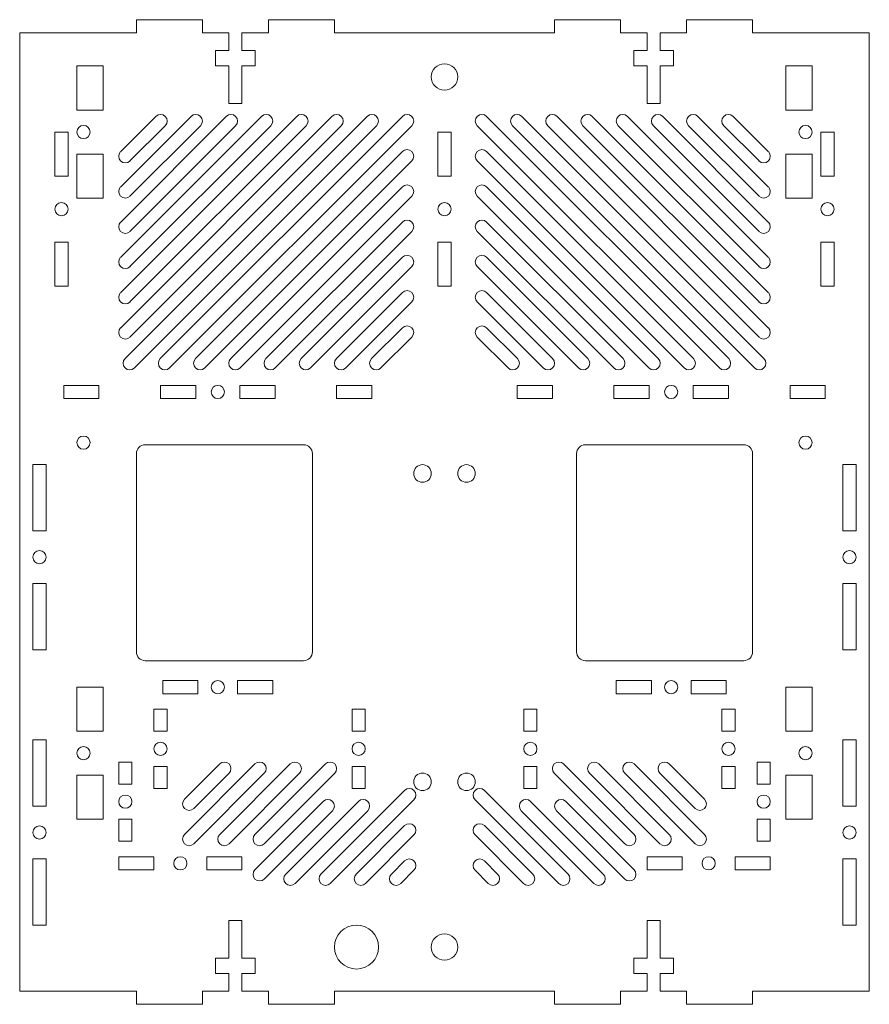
# Model space of a CAD drawing. Header units: millimetres. Extents: x -96 to 96, y -112 to 111.
import ezdxf

# ---------------------------------------------------------------- set-up
doc = ezdxf.new("R2010")
doc.units = ezdxf.units.MM

msp = doc.modelspace()

# ---------------------------------------------------------------- linework, layer by layer
at = {"color": 7, "linetype": 'Continuous', "lineweight": 15}
for p, q in [((-70, 111), (-55, 111)), ((-70, 111), (-70, 108)), ((-55, 111), (-55, 108)), ((-40, 111), (-25, 111)), ((-40, 111), (-40, 108)), ((-25, 111), (-25, 108)), ((25, 111), (40, 111)), ((25, 111), (25, 108)), ((40, 111), (40, 108)), ((55, 111), (70, 111)), ((55, 111), (55, 108)), ((70, 111), (70, 108)), ((-70, 108), (-96.5, 108)), ((-96.5, -109.5), (-96.5, 108)), ((-49, 108), (-55, 108)), ((-49, 108), (-49, 104)), ((-40, 108), (-46, 108)), ((-46, 104), (-46, 108)), ((25, 108), (-25, 108)), ((46, 108), (40, 108)), ((46, 108), (46, 104)), ((55, 108), (49, 108)), ((49, 104), (49, 108)), ((96.5, 108), (70, 108)), ((96.5, 108), (96.5, -109.5)), ((-52, 104), (-52, 100.5)), ((-49, 104), (-52, 104)), ((-43, 104), (-46, 104)), ((-43, 100.5), (-43, 104)), ((43, 104), (43, 100.5)), ((46, 104), (43, 104)), ((52, 104), (49, 104)), ((52, 100.5), (52, 104)), ((-83.5, 100.5), (-83.5, 90.5)), ((-77.5, 100.5), (-83.5, 100.5)), ((-77.5, 90.5), (-77.5, 100.5)), ((-52, 100.5), (-49, 100.5)), ((-49, 100.5), (-49, 92)), ((-46, 100.5), (-43, 100.5)), ((-46, 92), (-46, 100.5)), ((43, 100.5), (46, 100.5)), ((46, 100.5), (46, 92)), ((49, 100.5), (52, 100.5)), ((49, 92), (49, 100.5)), ((83.5, 100.5), (77.5, 100.5)), ((77.5, 100.5), (77.5, 90.5)), ((83.5, 90.5), (83.5, 100.5)), ((-49, 92), (-46, 92)), ((46, 92), (49, 92)), ((-83.5, 90.5), (-77.5, 90.5)), ((77.5, 90.5), (83.5, 90.5)), ((-25.56, 89.06), (-73.56, 41.06)), ((-33.56, 89.06), (-73.56, 49.06)), ((-41.56, 89.06), (-73.56, 57.06)), ((-49.56, 89.06), (-73.56, 65.06)), ((-57.56, 89.06), (-73.56, 73.06)), ((-65.56, 89.06), (-73.56, 81.06)), ((-17.56, 89.06), (-72.56, 34.06)), ((-9.56, 89.06), (-64.56, 34.06)), ((64.56, 34.06), (9.56, 89.06)), ((72.56, 34.06), (17.56, 89.06)), ((73.56, 41.06), (25.56, 89.06)), ((73.56, 49.06), (33.56, 89.06)), ((73.56, 57.06), (41.56, 89.06)), ((73.56, 65.06), (49.56, 89.06)), ((73.56, 73.06), (57.56, 89.06)), ((73.56, 81.06), (65.56, 89.06)), ((-88.5, 75.5), (-88.5, 85.5)), ((-88.5, 85.5), (-85.5, 85.5)), ((-85.5, 85.5), (-85.5, 75.5)), ((-71.44, 38.94), (-23.44, 86.94)), ((-71.44, 46.94), (-31.44, 86.94)), ((-71.44, 54.94), (-39.44, 86.94)), ((-71.44, 62.94), (-47.44, 86.94)), ((-71.44, 70.94), (-55.44, 86.94)), ((-71.44, 78.94), (-63.44, 86.94)), ((-70.44, 31.94), (-15.44, 86.94)), ((-62.44, 31.94), (-7.44, 86.94)), ((-1.5, 85.5), (-1.5, 75.5)), ((1.5, 85.5), (-1.5, 85.5)), ((1.5, 75.5), (1.5, 85.5)), ((7.44, 86.94), (62.44, 31.94)), ((15.44, 86.94), (70.44, 31.94)), ((23.44, 86.94), (71.44, 38.94)), ((31.44, 86.94), (71.44, 46.94)), ((39.44, 86.94), (71.44, 54.94)), ((47.44, 86.94), (71.44, 62.94)), ((55.44, 86.94), (71.44, 70.94)), ((63.44, 86.94), (71.44, 78.94)), ((85.5, 75.5), (85.5, 85.5)), ((85.5, 85.5), (88.5, 85.5)), ((88.5, 85.5), (88.5, 75.5)), ((-77.5, 80.5), (-83.5, 80.5)), ((-83.5, 80.5), (-83.5, 70.5)), ((-77.5, 70.5), (-77.5, 80.5)), ((-9.56, 81.06), (-56.56, 34.06)), ((56.56, 34.06), (9.56, 81.06)), ((77.5, 80.5), (77.5, 70.5)), ((83.5, 80.5), (77.5, 80.5)), ((83.5, 70.5), (83.5, 80.5)), ((-54.44, 31.94), (-7.44, 78.94)), ((7.44, 78.94), (54.44, 31.94)), ((-85.5, 75.5), (-88.5, 75.5)), ((-1.5, 75.5), (1.5, 75.5)), ((88.5, 75.5), (85.5, 75.5)), ((-9.56, 73.06), (-48.56, 34.06)), ((48.56, 34.06), (9.56, 73.06)), ((-83.5, 70.5), (-77.5, 70.5)), ((-46.44, 31.94), (-7.44, 70.94)), ((7.44, 70.94), (46.44, 31.94)), ((77.5, 70.5), (83.5, 70.5)), ((-9.56, 65.06), (-40.56, 34.06)), ((40.56, 34.06), (9.56, 65.06)), ((-38.44, 31.94), (-7.44, 62.94)), ((7.44, 62.94), (38.44, 31.94)), ((-88.5, 50.5), (-88.5, 60.5)), ((-88.5, 60.5), (-85.5, 60.5)), ((-85.5, 60.5), (-85.5, 50.5)), ((-1.5, 60.5), (-1.5, 50.5)), ((1.5, 60.5), (-1.5, 60.5)), ((1.5, 50.5), (1.5, 60.5)), ((85.5, 50.5), (85.5, 60.5)), ((85.5, 60.5), (88.5, 60.5)), ((88.5, 60.5), (88.5, 50.5)), ((-9.56, 57.06), (-32.56, 34.06)), ((32.56, 34.06), (9.56, 57.06)), ((-30.44, 31.94), (-7.44, 54.94)), ((7.44, 54.94), (30.44, 31.94)), ((-85.5, 50.5), (-88.5, 50.5)), ((-1.5, 50.5), (1.5, 50.5)), ((88.5, 50.5), (85.5, 50.5)), ((-9.56, 49.06), (-24.56, 34.06)), ((-22.44, 31.94), (-7.44, 46.94)), ((7.44, 46.94), (22.44, 31.94)), ((24.56, 34.06), (9.56, 49.06)), ((-9.56, 41.06), (-16.56, 34.06)), ((16.56, 34.06), (9.56, 41.06)), ((-14.44, 31.94), (-7.44, 38.94)), ((7.44, 38.94), (14.44, 31.94)), ((-86.5, 25), (-86.5, 28)), ((-86.5, 28), (-78.5, 28)), ((-78.5, 28), (-78.5, 25)), ((-64.5, 25), (-64.5, 28)), ((-64.5, 28), (-56.5, 28)), ((-56.5, 28), (-56.5, 25)), ((-46.5, 25), (-46.5, 28)), ((-46.5, 28), (-38.5, 28)), ((-38.5, 28), (-38.5, 25)), ((-24.5, 25), (-24.5, 28)), ((-24.5, 28), (-16.5, 28)), ((-16.5, 28), (-16.5, 25)), ((16.5, 25), (16.5, 28)), ((16.5, 28), (24.5, 28)), ((24.5, 28), (24.5, 25)), ((38.5, 25), (38.5, 28)), ((38.5, 28), (46.5, 28)), ((46.5, 28), (46.5, 25)), ((56.5, 25), (56.5, 28)), ((56.5, 28), (64.5, 28)), ((64.5, 28), (64.5, 25)), ((78.5, 25), (78.5, 28)), ((78.5, 28), (86.5, 28)), ((86.5, 28), (86.5, 25)), ((-78.5, 25), (-86.5, 25)), ((-56.5, 25), (-64.5, 25)), ((-38.5, 25), (-46.5, 25)), ((-16.5, 25), (-24.5, 25)), ((24.5, 25), (16.5, 25)), ((46.5, 25), (38.5, 25)), ((64.5, 25), (56.5, 25)), ((86.5, 25), (78.5, 25)), ((-32, 14.5), (-68, 14.5)), ((68, 14.5), (32, 14.5)), ((-70, 12.5), (-70, -32.5)), ((-30, -32.5), (-30, 12.5)), ((30, 12.5), (30, -32.5)), ((70, -32.5), (70, 12.5)), ((-93.5, 10), (-93.5, -5)), ((-90.5, 10), (-93.5, 10)), ((-90.5, -5), (-90.5, 10)), ((90.5, 10), (90.5, -5)), ((93.5, 10), (90.5, 10)), ((93.5, -5), (93.5, 10)), ((-93.5, -5), (-90.5, -5)), ((90.5, -5), (93.5, -5)), ((-93.5, -17), (-93.5, -32)), ((-90.5, -17), (-93.5, -17)), ((-90.5, -32), (-90.5, -17)), ((90.5, -17), (90.5, -32)), ((93.5, -17), (90.5, -17)), ((93.5, -32), (93.5, -17)), ((-93.5, -32), (-90.5, -32)), ((90.5, -32), (93.5, -32)), ((-68, -34.5), (-32, -34.5)), ((32, -34.5), (68, -34.5)), ((-64, -42), (-64, -39)), ((-64, -39), (-56, -39)), ((-56, -39), (-56, -42)), ((-47, -42), (-47, -39)), ((-47, -39), (-39, -39)), ((-39, -39), (-39, -42)), ((39, -42), (39, -39)), ((39, -39), (47, -39)), ((47, -39), (47, -42)), ((56, -42), (56, -39)), ((56, -39), (64, -39)), ((64, -39), (64, -42)), ((-77.5, -40.5), (-83.5, -40.5)), ((-83.5, -40.5), (-83.5, -50.5)), ((-77.5, -50.5), (-77.5, -40.5)), ((-56, -42), (-64, -42)), ((-39, -42), (-47, -42)), ((47, -42), (39, -42)), ((64, -42), (56, -42)), ((77.5, -40.5), (77.5, -50.5)), ((83.5, -40.5), (77.5, -40.5)), ((83.5, -50.5), (83.5, -40.5)), ((-66, -50.5), (-66, -45.5)), ((-66, -45.5), (-63, -45.5)), ((-63, -45.5), (-63, -50.5)), ((-21, -45.5), (-21, -50.5)), ((-18, -45.5), (-21, -45.5)), ((-18, -50.5), (-18, -45.5)), ((21, -45.5), (18, -45.5)), ((18, -45.5), (18, -50.5)), ((21, -50.5), (21, -45.5)), ((63, -50.5), (63, -45.5)), ((63, -45.5), (66, -45.5)), ((66, -45.5), (66, -50.5)), ((-83.5, -50.5), (-77.5, -50.5)), ((-63, -50.5), (-66, -50.5)), ((-21, -50.5), (-18, -50.5)), ((18, -50.5), (21, -50.5)), ((66, -50.5), (63, -50.5)), ((77.5, -50.5), (83.5, -50.5)), ((-93.5, -52.5), (-93.5, -67.5)), ((-90.5, -52.5), (-93.5, -52.5)), ((-90.5, -67.5), (-90.5, -52.5)), ((90.5, -52.5), (90.5, -67.5)), ((93.5, -52.5), (90.5, -52.5)), ((93.5, -67.5), (93.5, -52.5)), ((-74, -57.5), (-74, -62.5)), ((-71, -57.5), (-74, -57.5)), ((-71, -62.5), (-71, -57.5)), ((-43.06, -57.94), (-59.06, -73.94)), ((-51.06, -57.94), (-59.06, -65.94)), ((-35.06, -57.94), (-51.06, -73.94)), ((-27.06, -57.94), (-43.06, -73.94)), ((43.06, -73.94), (27.06, -57.94)), ((51.06, -73.94), (35.06, -57.94)), ((59.06, -73.94), (43.06, -57.94)), ((59.06, -65.94), (51.06, -57.94)), ((74, -57.5), (71, -57.5)), ((71, -57.5), (71, -62.5)), ((74, -62.5), (74, -57.5)), ((-66, -63.5), (-66, -58.5)), ((-66, -58.5), (-63, -58.5)), ((-63, -58.5), (-63, -63.5)), ((-56.94, -76.06), (-40.94, -60.06)), ((-56.94, -68.06), (-48.94, -60.06)), ((-48.94, -76.06), (-32.94, -60.06)), ((-40.94, -76.06), (-24.94, -60.06)), ((-21, -58.5), (-21, -63.5)), ((-18, -58.5), (-21, -58.5)), ((-18, -63.5), (-18, -58.5)), ((21, -58.5), (18, -58.5)), ((18, -58.5), (18, -63.5)), ((21, -63.5), (21, -58.5)), ((24.94, -60.06), (40.94, -76.06)), ((32.94, -60.06), (48.94, -76.06)), ((40.94, -60.06), (56.94, -76.06)), ((48.94, -60.06), (56.94, -68.06)), ((63, -63.5), (63, -58.5)), ((63, -58.5), (66, -58.5)), ((66, -58.5), (66, -63.5)), ((-77.5, -60.5), (-83.5, -60.5)), ((-83.5, -60.5), (-83.5, -70.5)), ((-77.5, -70.5), (-77.5, -60.5)), ((-74, -62.5), (-71, -62.5)), ((71, -62.5), (74, -62.5)), ((77.5, -60.5), (77.5, -70.5)), ((83.5, -60.5), (77.5, -60.5)), ((83.5, -70.5), (83.5, -60.5)), ((-63, -63.5), (-66, -63.5)), ((-9.06, -63.94), (-28.06, -82.94)), ((-21, -63.5), (-18, -63.5)), ((28.06, -82.94), (9.06, -63.94)), ((18, -63.5), (21, -63.5)), ((66, -63.5), (63, -63.5)), ((-27.56, -66.44), (-43.06, -81.94)), ((-19.56, -66.44), (-36.06, -82.94)), ((-25.94, -85.06), (-6.94, -66.06)), ((6.94, -66.06), (25.94, -85.06)), ((36.06, -82.94), (19.56, -66.44)), ((43.06, -81.94), (27.56, -66.44)), ((-93.5, -67.5), (-90.5, -67.5)), ((-40.94, -84.06), (-25.44, -68.56)), ((-33.94, -85.06), (-17.44, -68.56)), ((17.44, -68.56), (33.94, -85.06)), ((25.44, -68.56), (40.94, -84.06)), ((90.5, -67.5), (93.5, -67.5)), ((-83.5, -70.5), (-77.5, -70.5)), ((-74, -70.5), (-74, -75.5)), ((-71, -70.5), (-74, -70.5)), ((-71, -75.5), (-71, -70.5)), ((74, -70.5), (71, -70.5)), ((71, -70.5), (71, -75.5)), ((74, -75.5), (74, -70.5)), ((77.5, -70.5), (83.5, -70.5)), ((-9.06, -71.94), (-20.06, -82.94)), ((20.06, -82.94), (9.06, -71.94)), ((-74, -75.5), (-71, -75.5)), ((-17.94, -85.06), (-6.94, -74.06)), ((6.94, -74.06), (17.94, -85.06)), ((71, -75.5), (74, -75.5)), ((-93.5, -79.5), (-93.5, -94.5)), ((-90.5, -79.5), (-93.5, -79.5)), ((-90.5, -94.5), (-90.5, -79.5)), ((-74, -79), (-74, -82)), ((-66, -79), (-74, -79)), ((-66, -82), (-66, -79)), ((-54, -79), (-54, -82)), ((-46, -79), (-54, -79)), ((-46, -82), (-46, -79)), ((-9.06, -79.94), (-12.06, -82.94)), ((12.06, -82.94), (9.06, -79.94)), ((54, -79), (46, -79)), ((46, -79), (46, -82)), ((54, -82), (54, -79)), ((74, -79), (66, -79)), ((66, -79), (66, -82)), ((74, -82), (74, -79)), ((90.5, -79.5), (90.5, -94.5)), ((93.5, -79.5), (90.5, -79.5)), ((93.5, -94.5), (93.5, -79.5)), ((-74, -82), (-66, -82)), ((-54, -82), (-46, -82)), ((-9.94, -85.06), (-6.94, -82.06)), ((6.94, -82.06), (9.94, -85.06)), ((46, -82), (54, -82)), ((66, -82), (74, -82)), ((-49, -93.5), (-49, -102)), ((-46, -93.5), (-49, -93.5)), ((-46, -102), (-46, -93.5)), ((46, -93.5), (46, -102)), ((49, -93.5), (46, -93.5)), ((49, -102), (49, -93.5)), ((-93.5, -94.5), (-90.5, -94.5)), ((90.5, -94.5), (93.5, -94.5)), ((-52, -102), (-52, -105.5)), ((-49, -102), (-52, -102)), ((-43, -102), (-46, -102)), ((-43, -105.5), (-43, -102)), ((43, -102), (43, -105.5)), ((46, -102), (43, -102)), ((52, -102), (49, -102)), ((52, -105.5), (52, -102)), ((-52, -105.5), (-49, -105.5)), ((-49, -105.5), (-49, -109.5)), ((-46, -109.5), (-46, -105.5)), ((-46, -105.5), (-43, -105.5)), ((43, -105.5), (46, -105.5)), ((46, -105.5), (46, -109.5)), ((49, -105.5), (52, -105.5)), ((49, -109.5), (49, -105.5)), ((-96.5, -109.5), (-70, -109.5)), ((-70, -109.5), (-70, -112.5)), ((-55, -112.5), (-55, -109.5)), ((-55, -109.5), (-49, -109.5)), ((-46, -109.5), (-40, -109.5)), ((-40, -109.5), (-40, -112.5)), ((-25, -112.5), (-25, -109.5)), ((-25, -109.5), (25, -109.5)), ((25, -109.5), (25, -112.5)), ((40, -112.5), (40, -109.5)), ((40, -109.5), (46, -109.5)), ((49, -109.5), (55, -109.5)), ((55, -109.5), (55, -112.5)), ((70, -112.5), (70, -109.5)), ((70, -109.5), (96.5, -109.5)), ((-70, -112.5), (-55, -112.5)), ((-40, -112.5), (-25, -112.5)), ((25, -112.5), (40, -112.5)), ((55, -112.5), (70, -112.5))]:
    msp.add_line(p, q, dxfattribs=at)
for centre, radius in [((0, 98), 3), ((-82, 85.5), 1.5), ((82, 85.5), 1.5), ((-87, 68), 1.5), ((0, 68), 1.5), ((87, 68), 1.5), ((-51.5, 26.5), 1.5), ((51.5, 26.5), 1.5), ((-82, 15), 1.5), ((82, 15), 1.5), ((-5, 8), 2), ((5, 8), 2), ((-92, -11), 1.5), ((92, -11), 1.5), ((-51.5, -40.5), 1.5), ((51.5, -40.5), 1.5), ((-64.5, -54.5), 1.5), ((-19.5, -54.5), 1.5), ((19.5, -54.5), 1.5), ((64.5, -54.5), 1.5), ((-82, -55.5), 1.5), ((82, -55.5), 1.5), ((-5, -62), 2), ((5, -62), 2), ((-72.5, -66.5), 1.5), ((72.5, -66.5), 1.5), ((-92, -73.5), 1.5), ((92, -73.5), 1.5), ((-60, -80.5), 1.5), ((60, -80.5), 1.5), ((-20, -99.5), 5), ((0, -99.5), 3)]:
    msp.add_circle(centre, radius, dxfattribs=at)
for centre, radius, start, end in [((-64.5, 88), 1.5, 315, 135), ((-56.5, 88), 1.5, 315, 135), ((-48.5, 88), 1.5, 315, 135), ((-40.5, 88), 1.5, 315, 135), ((-32.5, 88), 1.5, 315, 135), ((-24.5, 88), 1.5, 315, 135), ((-16.5, 88), 1.5, 315, 135), ((-8.5, 88), 1.5, 315, 135), ((8.5, 88), 1.5, 45, 225), ((16.5, 88), 1.5, 45, 225), ((24.5, 88), 1.5, 45, 225), ((32.5, 88), 1.5, 45, 225), ((40.5, 88), 1.5, 45, 225), ((48.5, 88), 1.5, 45, 225), ((56.5, 88), 1.5, 45, 225), ((64.5, 88), 1.5, 45, 225), ((-72.5, 80), 1.5, 135, 315), ((-8.5, 80), 1.5, 315, 135), ((8.5, 80), 1.5, 45, 225), ((72.5, 80), 1.5, 225, 45), ((-72.5, 72), 1.5, 135, 315), ((-8.5, 72), 1.5, 315, 135), ((8.5, 72), 1.5, 45, 225), ((72.5, 72), 1.5, 225, 45), ((-72.5, 64), 1.5, 135, 315), ((-8.5, 64), 1.5, 315, 135), ((8.5, 64), 1.5, 45, 225), ((72.5, 64), 1.5, 225, 45), ((-72.5, 56), 1.5, 135, 315), ((-8.5, 56), 1.5, 315, 135), ((8.5, 56), 1.5, 45, 225), ((72.5, 56), 1.5, 225, 45), ((-8.5, 48), 1.5, 315, 135), ((8.5, 48), 1.5, 45, 225), ((-72.5, 48), 1.5, 135, 315), ((72.5, 48), 1.5, 225, 45), ((-72.5, 40), 1.5, 135, 315), ((-8.5, 40), 1.5, 315, 135), ((8.5, 40), 1.5, 45, 225), ((72.5, 40), 1.5, 225, 45), ((-71.5, 33), 1.5, 135, 315), ((-63.5, 33), 1.5, 135, 315), ((-55.5, 33), 1.5, 135, 315), ((-47.5, 33), 1.5, 135, 315), ((-39.5, 33), 1.5, 135, 315), ((-31.5, 33), 1.5, 135, 315), ((-23.5, 33), 1.5, 135, 315), ((-15.5, 33), 1.5, 135, 315), ((15.5, 33), 1.5, 225, 45), ((23.5, 33), 1.5, 225, 45), ((31.5, 33), 1.5, 225, 45), ((39.5, 33), 1.5, 225, 45), ((47.5, 33), 1.5, 225, 45), ((55.5, 33), 1.5, 225, 45), ((63.5, 33), 1.5, 225, 45), ((71.5, 33), 1.5, 225, 45), ((-68, 12.5), 2, 90, 180), ((-32, 12.5), 2, 0, 90), ((32, 12.5), 2, 90, 180), ((68, 12.5), 2, 0, 90), ((-68, -32.5), 2, 180, 270), ((-32, -32.5), 2, 270, 0), ((32, -32.5), 2, 180, 270), ((68, -32.5), 2, 270, 0), ((-50, -59), 1.5, 315, 135), ((-42, -59), 1.5, 315, 135), ((-34, -59), 1.5, 315, 135), ((-26, -59), 1.5, 315, 135), ((26, -59), 1.5, 45, 225), ((34, -59), 1.5, 45, 225), ((42, -59), 1.5, 45, 225), ((50, -59), 1.5, 45, 225), ((-8, -65), 1.5, 315, 135), ((8, -65), 1.5, 45, 225), ((-58, -67), 1.5, 135, 315), ((-26.5, -67.5), 1.5, 315, 135), ((-18.5, -67.5), 1.5, 315, 135), ((18.5, -67.5), 1.5, 45, 225), ((26.5, -67.5), 1.5, 45, 225), ((58, -67), 1.5, 225, 45), ((-8, -73), 1.5, 315, 135), ((8, -73), 1.5, 45, 225), ((-58, -75), 1.5, 135, 315), ((-50, -75), 1.5, 135, 315), ((-42, -75), 1.5, 135, 315), ((42, -75), 1.5, 225, 45), ((50, -75), 1.5, 225, 45), ((58, -75), 1.5, 225, 45), ((-8, -81), 1.5, 315, 135), ((8, -81), 1.5, 45, 225), ((-42, -83), 1.5, 135, 315), ((42, -83), 1.5, 225, 45), ((-35, -84), 1.5, 135, 315), ((-27, -84), 1.5, 135, 315), ((-19, -84), 1.5, 135, 315), ((-11, -84), 1.5, 135, 315), ((11, -84), 1.5, 225, 45), ((19, -84), 1.5, 225, 45), ((27, -84), 1.5, 225, 45), ((35, -84), 1.5, 225, 45)]:
    msp.add_arc(centre, radius, start, end, dxfattribs=at)

doc.saveas('drawing.dxf')
